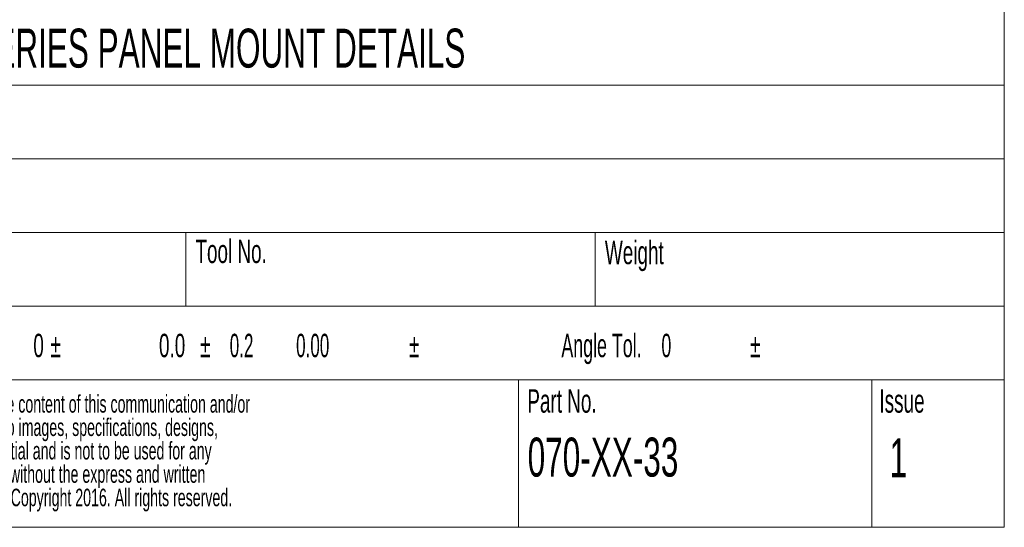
# Paper-space layout 'Sheet4' of a CAD drawing. Header units: millimetres. Extents: x 5 to 415, y 5 to 292.
# Tile 3 of 9: x 281 to 415, y 5 to 74. Entities that reach past the tile are written whole.
import ezdxf

# ---------------------------------------------------------------- set-up
doc = ezdxf.new("R2010")
doc.units = ezdxf.units.MM
doc.styles.add('SLDTEXTSTYLE0', font='TXT', dxfattribs={"width": 0.605})
doc.styles.add('SLDTEXTSTYLE3', font='TXT', dxfattribs={"width": 0.57})
doc.styles.add('SLDTEXTSTYLE6', font='TXT', dxfattribs={"width": 0.545937})

# ---------------------------------------------------------------- blocks, each defined once
blk = doc.blocks.new('SW_NOTE_21')
at = {"color": 0, "linetype": 'Continuous', "lineweight": 0, "attachment_point": 1}
for s, insert, char_height, style in [('0', (0, 4.08), 3.17, 'SLDTEXTSTYLE0'), ('%%p', (2.32, 4.08), 3.175, 'SLDTEXTSTYLE0'), ('0.0', (17.07, 4.08), 3.175, 'SLDTEXTSTYLE0'), ('%%p', (22.65, 4.08), 3.175, 'SLDTEXTSTYLE0'), ('0.2         0.00', (26.68, 4.08), 3.175, 'SLDTEXTSTYLE6'), ('%%p', (51.04, 4.08), 3.175, 'SLDTEXTSTYLE0'), ('Angle Tol.    0', (71.74, 4.08), 3.175, 'SLDTEXTSTYLE3'), ('%%p', (97.38, 4.08), 3.175, 'SLDTEXTSTYLE0')]:
    blk.add_mtext(s, dxfattribs=dict(at, insert=insert, char_height=char_height, style=style))
blk = doc.blocks.new('SW_NOTE_22')
at = {"color": 0, "linetype": 'Continuous', "lineweight": 0, "char_height": 2.3813, "attachment_point": 1, "style": 'SLDTEXTSTYLE0'}
for s, insert in [('Keymat Technology Ltd. The content of this communication and/or', (7.14, 3.06)), ('document, including but not limited to images, specifications, designs,', (0, -0.11)), ('concepts and information is confidential and is not to be used for any', (0, -3.29)), ('purpose or disclosed to a third party without the express and written', (0, -6.46)), ('consent of Keymat Technology Ltd., Copyright 2016. All rights reserved.', (0, -9.64))]:
    blk.add_mtext(s, dxfattribs=dict(at, insert=insert))

psp = doc.layouts.new('Sheet4')

# ---------------------------------------------------------------- linework, layer by layer
at = {"color": 7, "linetype": 'Continuous', "lineweight": 0}
for p, q in [((415, 5), (415, 292)), ((248, 65), (415, 65)), ((248, 55), (415, 55)), ((210, 45), (415, 45)), ((303.8, 45), (303.8, 35)), ((359.4, 45), (359.4, 35)), ((248, 35), (415, 35)), ((248, 25), (415, 25)), ((349, 25), (349, 5)), ((397, 25), (397, 5)), ((5, 5), (415, 5))]:
    psp.add_line(p, q, dxfattribs=at)

# ---------------------------------------------------------------- block references
for name, p in [('SW_NOTE_21', (283.09, 27.18)), ('SW_NOTE_22', (248.74, 19.88))]:
    psp.add_blockref(name, p, dxfattribs=at)

# ---------------------------------------------------------------- texts
at = {"color": 7, "linetype": 'Continuous', "lineweight": 0, "attachment_point": 1, "style": 'SLDTEXTSTYLE0'}
for s, insert, char_height in [('700 SERIES PANEL MOUNT DETAILS', (266.6, 72.67), 5.2917), ('Tool No.', (305.11, 44.04), 3.175), ('Weight', (360.74, 43.88), 3.175), ('Part No.', (350.2, 23.73), 3.175), ('Issue', (398.03, 23.73), 3.175), ('070-XX-33', (350.25, 17.17), 5.292), ('1', (399.41, 17.07), 5.29)]:
    psp.add_mtext(s, dxfattribs=dict(at, insert=insert, char_height=char_height))

doc.saveas('drawing.dxf')
